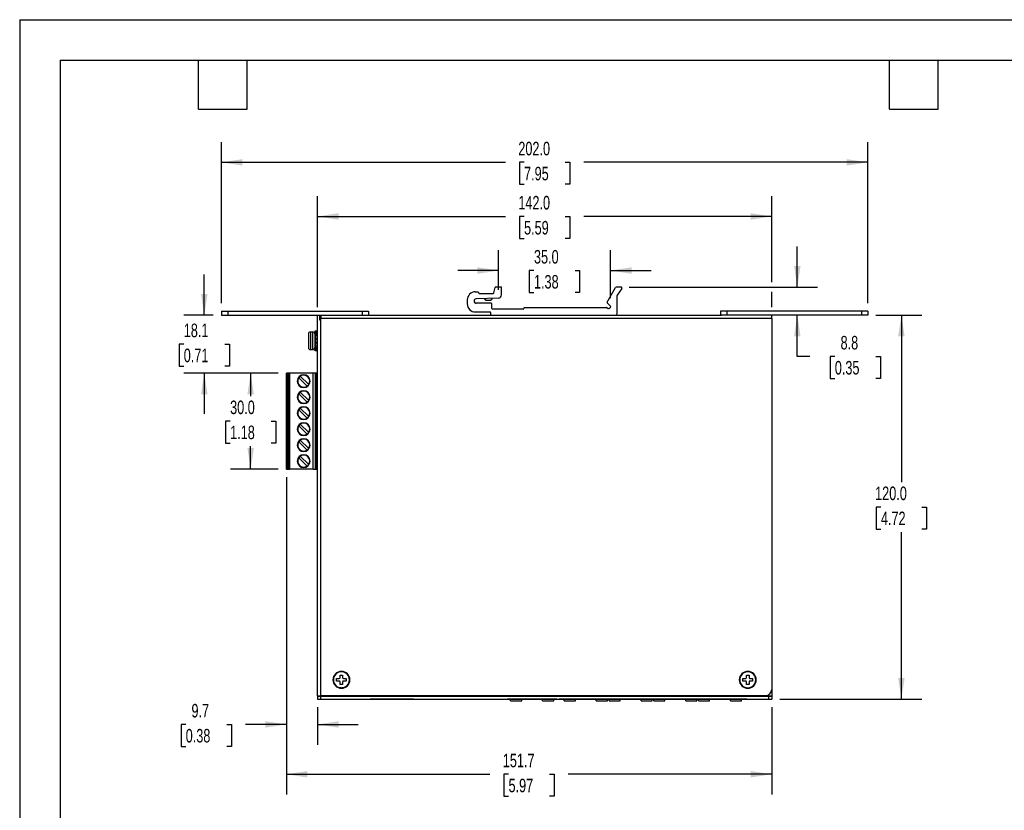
# Model space of a CAD drawing. Header units: millimetres. Extents: x 0 to 559, y 0 to 432.
# Tile 2 of 3: x 0 to 308, y 185 to 432. Entities that reach past the tile are written whole.
import ezdxf

# ---------------------------------------------------------------- set-up
doc = ezdxf.new("R2010")
doc.units = ezdxf.units.MM
doc.header["$LTSCALE"] = 2
doc.layers.add('DIMENSIONS', color=140, linetype='Continuous', lineweight=25)
doc.layers.add('TEXT', color=140, linetype='Continuous', lineweight=25)
doc.styles.add('SLDTEXTSTYLE0', font='TXT', dxfattribs={"width": 0.7})
doc.dimstyles.new('SLDDIMSTYLE0', dxfattribs={"dimtxt": 4.316016, "dimasz": 6.604, "dimexe": 0, "dimexo": 0.0625, "dimgap": 1.079004, "dimtad": 0, "dimtih": 1, "dimtoh": 1, "dimdec": 1, "dimrnd": 1e-09, "dimzin": 4, "dimdsep": 46, "dimtxsty": 'SLDTEXTSTYLE0', "dimsah": 1, "dimcen": 0.09, "dimadec": 0, "dimazin": 1, "dimtfac": 1, "dimtdec": 1, "dimtofl": 0, "dimtmove": 0, "dimatfit": 3, "dimfxl": 0, "dimfrac": 2, "dimtolj": 1, "dimtzin": 12, "dimarcsym": 0})
doc.dimstyles.new('SLDDIMSTYLE1', dxfattribs={"dimtxt": 4.316016, "dimasz": 6.604, "dimexe": 0, "dimexo": 0.0625, "dimgap": 1.079004, "dimtad": 0, "dimtih": 1, "dimtoh": 1, "dimdec": 1, "dimrnd": 1e-09, "dimzin": 4, "dimdsep": 46, "dimtxsty": 'SLDTEXTSTYLE0', "dimsah": 1, "dimcen": 0.09, "dimadec": 0, "dimazin": 1, "dimtfac": 1, "dimtdec": 1, "dimtmove": 0, "dimatfit": 0, "dimfxl": 0, "dimfrac": 2, "dimtolj": 1, "dimtzin": 12, "dimarcsym": 0})
doc.dimstyles.new('SLDDIMSTYLE3', dxfattribs={"dimtxt": 4.316016, "dimasz": 6.604, "dimexe": 0, "dimexo": 0.0625, "dimgap": 1.079004, "dimtad": 0, "dimtih": 1, "dimtoh": 1, "dimdec": 1, "dimrnd": 1e-09, "dimzin": 12, "dimdsep": 46, "dimtxsty": 'SLDTEXTSTYLE0', "dimsah": 1, "dimcen": 0.09, "dimadec": 0, "dimazin": 3, "dimtfac": 1, "dimtdec": 1, "dimtmove": 0, "dimatfit": 0, "dimfxl": 0, "dimfrac": 2, "dimtolj": 1, "dimtzin": 12, "dimarcsym": 0})
doc.dimstyles.new('SLDDIMSTYLE4', dxfattribs={"dimtxt": 4.316016, "dimasz": 6.604, "dimexe": 0, "dimexo": 0.0625, "dimgap": 1.079004, "dimtad": 0, "dimtih": 1, "dimtoh": 1, "dimdec": 1, "dimrnd": 1e-09, "dimzin": 12, "dimdsep": 46, "dimtxsty": 'SLDTEXTSTYLE0', "dimsah": 1, "dimcen": 0.09, "dimadec": 0, "dimazin": 3, "dimtfac": 1, "dimtdec": 1, "dimtofl": 0, "dimtmove": 0, "dimatfit": 3, "dimfxl": 0, "dimfrac": 2, "dimtolj": 1, "dimtzin": 12, "dimarcsym": 0})

# ---------------------------------------------------------------- blocks, each defined once
blk = doc.blocks.new('_D_17')
at = {"layer": 'DIMENSIONS'}
for p, q in [((83.33, 288.76), (83.33, 189.56)), ((235.03, 216.89), (235.03, 189.56)), ((83.33, 195.91), (146.92, 195.91)), ((152.76, 195.91), (151.31, 195.91)), ((151.31, 195.91), (151.31, 189.05)), ((165.59, 195.91), (167.04, 195.91)), ((167.04, 195.91), (167.04, 189.05)), ((235.03, 195.91), (171.44, 195.91)), ((151.31, 189.05), (152.76, 189.05)), ((167.04, 189.05), (165.59, 189.05))]:
    blk.add_line(p, q, dxfattribs=at)
for points in [[(83.33, 195.91), (89.93, 194.89), (89.93, 196.92)], [(235.03, 195.91), (228.42, 196.92), (228.42, 194.89)]]:
    blk.add_solid(points, dxfattribs=at)
at = {"layer": 'DIMENSIONS', "char_height": 4.233, "attachment_point": 1, "style": 'SLDTEXTSTYLE0'}
for s, insert in [('151.7', (150.97, 202.33)), ('5.97', (152.76, 194.51))]:
    blk.add_mtext(s, dxfattribs=dict(at, insert=insert))
blk = doc.blocks.new('_D_18')
at = {"layer": 'DIMENSIONS'}
for p, q in [((83.33, 288.76), (83.33, 205.13)), ((93.03, 216.89), (93.03, 205.13)), ((51.88, 211.48), (50.43, 211.48)), ((50.43, 211.48), (50.43, 204.62)), ((64.71, 211.48), (66.15, 211.48)), ((66.15, 211.48), (66.15, 204.62)), ((83.33, 211.48), (70.55, 211.48)), ((93.03, 211.48), (105.73, 211.48)), ((50.43, 204.62), (51.88, 204.62)), ((66.15, 204.62), (64.71, 204.62))]:
    blk.add_line(p, q, dxfattribs=at)
for points in [[(83.33, 211.48), (76.72, 212.49), (76.72, 210.46)], [(93.03, 211.48), (99.63, 210.46), (99.63, 212.49)]]:
    blk.add_solid(points, dxfattribs=at)
at = {"layer": 'DIMENSIONS', "char_height": 4.233, "attachment_point": 1, "style": 'SLDTEXTSTYLE0'}
for s, insert in [('9.7', (53.68, 217.9)), ('0.38', (51.88, 210.07))]:
    blk.add_mtext(s, dxfattribs=dict(at, insert=insert))
blk = doc.blocks.new('_D_19')
at = {"layer": 'DIMENSIONS'}
for p, q in [((80.79, 321.3), (65.83, 321.3)), ((72.18, 321.3), (72.18, 314.13)), ((65.76, 306.3), (64.31, 306.3)), ((64.31, 306.3), (64.31, 299.44)), ((78.59, 306.3), (80.04, 306.3)), ((80.04, 306.3), (80.04, 299.44)), ((64.31, 299.44), (65.76, 299.44)), ((72.18, 291.3), (72.18, 298.48)), ((80.04, 299.44), (78.59, 299.44)), ((80.79, 291.3), (65.83, 291.3))]:
    blk.add_line(p, q, dxfattribs=at)
for points in [[(72.18, 321.3), (71.16, 314.7), (73.19, 314.7)], [(72.18, 291.3), (73.19, 297.91), (71.16, 297.91)]]:
    blk.add_solid(points, dxfattribs=at)
at = {"layer": 'DIMENSIONS', "char_height": 4.233, "attachment_point": 1, "style": 'SLDTEXTSTYLE0'}
for s, insert in [('30.0', (65.76, 312.73)), ('1.18', (65.76, 304.9))]:
    blk.add_mtext(s, dxfattribs=dict(at, insert=insert))
blk = doc.blocks.new('_D_20')
at = {"layer": 'DIMENSIONS'}
for p, q in [((57.69, 339.43), (57.69, 352.13)), ((60.49, 339.43), (51.34, 339.43)), ((51.27, 330.36), (49.83, 330.36)), ((49.83, 330.36), (49.83, 323.5)), ((64.1, 330.36), (65.55, 330.36)), ((65.55, 330.36), (65.55, 323.5)), ((49.83, 323.5), (51.27, 323.5)), ((65.55, 323.5), (64.1, 323.5)), ((80.79, 321.3), (51.34, 321.3)), ((57.69, 321.3), (57.69, 308.6))]:
    blk.add_line(p, q, dxfattribs=at)
for points in [[(57.69, 339.43), (58.7, 346.03), (56.67, 346.03)], [(57.69, 321.3), (56.67, 314.7), (58.7, 314.7)]]:
    blk.add_solid(points, dxfattribs=at)
at = {"layer": 'DIMENSIONS', "char_height": 4.233, "attachment_point": 1, "style": 'SLDTEXTSTYLE0'}
for s, insert in [('18.1', (51.27, 336.79)), ('0.71', (51.27, 328.96))]:
    blk.add_mtext(s, dxfattribs=dict(at, insert=insert))
blk = doc.blocks.new('_D_21')
at = {"layer": 'DIMENSIONS'}
for p, q in [((63.03, 343.17), (63.03, 393.56)), ((265.03, 343.17), (265.03, 393.56)), ((63.03, 387.21), (151.77, 387.21)), ((157.61, 387.21), (156.16, 387.21)), ((156.16, 387.21), (156.16, 380.35)), ((170.44, 387.21), (171.89, 387.21)), ((171.89, 387.21), (171.89, 380.35)), ((265.03, 387.21), (176.29, 387.21)), ((156.16, 380.35), (157.61, 380.35)), ((171.89, 380.35), (170.44, 380.35))]:
    blk.add_line(p, q, dxfattribs=at)
for points in [[(63.03, 387.21), (69.63, 386.19), (69.63, 388.22)], [(265.03, 387.21), (258.42, 388.22), (258.42, 386.19)]]:
    blk.add_solid(points, dxfattribs=at)
at = {"layer": 'DIMENSIONS', "char_height": 4.233, "attachment_point": 1, "style": 'SLDTEXTSTYLE0'}
for s, insert in [('202.0', (155.82, 393.63)), ('7.95', (157.61, 385.81))]:
    blk.add_mtext(s, dxfattribs=dict(at, insert=insert))
blk = doc.blocks.new('_D_22')
at = {"layer": 'DIMENSIONS'}
for p, q in [((93.03, 341.97), (93.03, 376.64)), ((235.03, 349.75), (235.03, 376.64)), ((93.03, 370.29), (151.77, 370.29)), ((157.61, 370.29), (156.16, 370.29)), ((156.16, 370.29), (156.16, 363.43)), ((170.44, 370.29), (171.89, 370.29)), ((171.89, 370.29), (171.89, 363.43)), ((235.03, 370.29), (176.29, 370.29)), ((156.16, 363.43), (157.61, 363.43)), ((171.89, 363.43), (170.44, 363.43)), ((235.03, 341.97), (235.03, 346.7))]:
    blk.add_line(p, q, dxfattribs=at)
for points in [[(93.03, 370.29), (99.63, 369.27), (99.63, 371.3)], [(235.03, 370.29), (228.42, 371.3), (228.42, 369.27)]]:
    blk.add_solid(points, dxfattribs=at)
at = {"layer": 'DIMENSIONS', "char_height": 4.233, "attachment_point": 1, "style": 'SLDTEXTSTYLE0'}
for s, insert in [('142.0', (155.82, 376.71)), ('5.59', (157.61, 368.88))]:
    blk.add_mtext(s, dxfattribs=dict(at, insert=insert))
blk = doc.blocks.new('_D_23')
at = {"layer": 'DIMENSIONS'}
for p, q in [((149.61, 347.33), (149.61, 359.73)), ((184.64, 344.78), (184.64, 359.73)), ((149.61, 353.38), (136.91, 353.38)), ((160.71, 353.38), (159.26, 353.38)), ((159.26, 353.38), (159.26, 346.52)), ((173.54, 353.38), (174.99, 353.38)), ((174.99, 353.38), (174.99, 346.52)), ((184.64, 353.38), (197.34, 353.38)), ((159.26, 346.52), (160.71, 346.52)), ((174.99, 346.52), (173.54, 346.52))]:
    blk.add_line(p, q, dxfattribs=at)
for points in [[(149.61, 353.38), (143.01, 354.4), (143.01, 352.36)], [(184.64, 353.38), (191.24, 352.36), (191.24, 354.4)]]:
    blk.add_solid(points, dxfattribs=at)
at = {"layer": 'DIMENSIONS', "char_height": 4.233, "attachment_point": 1, "style": 'SLDTEXTSTYLE0'}
for s, insert in [('35.0', (160.71, 359.8)), ('1.38', (160.71, 351.98))]:
    blk.add_mtext(s, dxfattribs=dict(at, insert=insert))
blk = doc.blocks.new('_D_24')
at = {"layer": 'DIMENSIONS'}
for p, q in [((243.01, 348.23), (243.01, 360.93)), ((190.42, 348.23), (249.36, 348.23)), ((243.01, 326.51), (243.01, 339.43)), ((246.95, 326.51), (243.01, 326.51)), ((254.72, 326.51), (253.28, 326.51)), ((253.28, 326.51), (253.28, 319.65)), ((267.55, 326.51), (269, 326.51)), ((269, 326.51), (269, 319.65)), ((253.28, 319.65), (254.72, 319.65)), ((269, 319.65), (267.55, 319.65))]:
    blk.add_line(p, q, dxfattribs=at)
for points in [[(243.01, 348.23), (244.02, 354.83), (241.99, 354.83)], [(243.01, 339.43), (241.99, 332.82), (244.02, 332.82)]]:
    blk.add_solid(points, dxfattribs=at)
at = {"layer": 'DIMENSIONS', "char_height": 4.233, "attachment_point": 1, "style": 'SLDTEXTSTYLE0'}
for s, insert in [('8.8', (256.52, 332.94)), ('0.35', (254.72, 325.11))]:
    blk.add_mtext(s, dxfattribs=dict(at, insert=insert))
blk = doc.blocks.new('_D_25')
at = {"layer": 'DIMENSIONS'}
for p, q in [((267.57, 339.43), (281.88, 339.43)), ((275.53, 339.43), (275.53, 287.25)), ((269.12, 279.43), (267.67, 279.43)), ((267.67, 279.43), (267.67, 272.57)), ((281.94, 279.43), (283.39, 279.43)), ((283.39, 279.43), (283.39, 272.57)), ((267.67, 272.57), (269.12, 272.57)), ((275.53, 219.43), (275.53, 271.6)), ((283.39, 272.57), (281.94, 272.57)), ((237.57, 219.43), (281.88, 219.43))]:
    blk.add_line(p, q, dxfattribs=at)
for points in [[(275.53, 339.43), (274.52, 332.82), (276.55, 332.82)], [(275.53, 219.43), (276.55, 226.03), (274.52, 226.03)]]:
    blk.add_solid(points, dxfattribs=at)
at = {"layer": 'DIMENSIONS', "char_height": 4.233, "attachment_point": 1, "style": 'SLDTEXTSTYLE0'}
for s, insert in [('120.0', (267.32, 285.85)), ('4.72', (269.12, 278.02))]:
    blk.add_mtext(s, dxfattribs=dict(at, insert=insert))

msp = doc.modelspace()

# ---------------------------------------------------------------- linework, layer by layer
at = {"color": 7, "linetype": 'Continuous'}
for q in [(0, 0.01), (558.8, 431.81)]:
    msp.add_line((0, 431.81), q, dxfattribs=at)
for p, q in [((148.21, 346.39), (148.54, 348.07)), ((150.38, 348.23), (148.74, 348.23)), ((150.58, 345.79), (150.58, 348.03)), ((183.58, 343.51), (186.24, 348.13)), ((187.88, 348.23), (186.42, 348.23)), ((188.12, 347.76), (186.71, 345.68)), ((142.38, 346.73), (143.18, 346.73)), ((149.61, 344.79), (142.65, 344.53)), ((143.38, 346.53), (143.38, 346.43)), ((143.58, 346.23), (148.01, 346.23)), ((186.68, 339.93), (186.68, 345.57)), ((139.88, 344.23), (139.88, 342.93)), ((147.38, 343.13), (142.68, 343.13)), ((145.66, 344.18), (145.78, 344.14)), ((145.94, 344.13), (146.99, 344.13)), ((147.15, 344.14), (147.26, 344.17)), ((147.58, 341.53), (147.58, 342.93)), ((157.58, 341.63), (157.58, 341.53)), ((157.78, 341.83), (183.41, 341.83)), ((183.56, 341.77), (183.86, 341.47)), ((184.64, 342.24), (183.61, 343.27)), ((184.14, 341.47), (184.64, 341.96)), ((63.03, 340.63), (63.03, 339.43)), ((63.03, 340.63), (65.03, 340.63)), ((63.03, 339.43), (65.03, 339.43)), ((65.03, 340.63), (65.03, 339.43)), ((65.03, 340.63), (107.03, 340.63)), ((65.03, 339.43), (107.03, 339.43)), ((93.03, 220.43), (93.03, 339.43)), ((93.68, 339.43), (93.68, 337.98)), ((93.99, 339.43), (93.99, 337.98)), ((94.13, 339.43), (94.13, 338.43)), ((107.03, 340.63), (107.03, 339.43)), ((107.03, 340.63), (109.03, 340.63)), ((107.03, 339.43), (108.76, 339.43)), ((108.76, 339.43), (147.38, 339.43)), ((109.03, 340.63), (109.03, 339.43)), ((142.38, 340.43), (146.98, 340.43)), ((147.18, 340.23), (147.18, 339.63)), ((147.38, 339.43), (186.18, 339.43)), ((157.38, 341.33), (147.78, 341.33)), ((186.18, 339.43), (219.29, 339.43)), ((219.03, 340.63), (219.03, 339.43)), ((221.03, 340.63), (219.03, 340.63)), ((221.03, 339.43), (219.29, 339.43)), ((221.03, 340.63), (221.03, 339.43)), ((263.03, 340.63), (221.03, 340.63)), ((263.03, 339.43), (221.03, 339.43)), ((235.03, 338.43), (235.03, 339.43)), ((263.03, 340.63), (263.03, 339.43)), ((265.03, 340.63), (263.03, 340.63)), ((265.03, 339.43), (263.03, 339.43)), ((265.03, 340.63), (265.03, 339.43)), ((93.68, 337.98), (94.03, 337.98)), ((94.13, 338.43), (94.03, 338.43)), ((94.03, 338.43), (94.03, 337.98)), ((94.03, 337.98), (94.03, 220.43)), ((94.03, 337.98), (94.13, 337.98)), ((235.03, 338.43), (94.13, 338.43)), ((94.13, 337.98), (94.13, 338.43)), ((235.03, 338.43), (235.03, 222.43)), ((90.23, 333.58), (90.23, 329.28)), ((90.83, 334.18), (90.83, 328.68)), ((90.83, 334.18), (91.63, 334.18)), ((91.63, 328.68), (91.63, 334.18)), ((93.03, 334.44), (92.22, 334.44)), ((93.03, 334.44), (92.23, 334.44)), ((92.23, 334.44), (92.23, 334.07)), ((92.23, 334.44), (92.23, 334.44)), ((92.23, 334.07), (93.03, 334.07)), ((92.23, 334.07), (92.23, 334.06)), ((92.23, 334.06), (92.23, 333.73)), ((92.23, 333.73), (92.23, 333.42)), ((92.23, 333.42), (92.23, 332.99)), ((92.23, 332.99), (92.23, 332.13)), ((92.93, 333.91), (92.33, 333.91)), ((92.33, 333.91), (92.33, 333.66)), ((92.33, 333.66), (92.93, 333.66)), ((92.33, 333.66), (92.33, 333.5)), ((92.93, 333.5), (92.33, 333.5)), ((92.33, 333.5), (92.33, 333.09)), ((92.93, 333.09), (92.33, 333.09)), ((92.33, 333.09), (92.33, 333.05)), ((92.33, 333.05), (92.33, 332.15)), ((92.93, 333.05), (92.33, 333.05)), ((92.93, 333.66), (92.93, 333.91)), ((92.93, 333.5), (92.93, 333.66)), ((92.93, 333.09), (92.93, 333.5)), ((92.93, 333.05), (92.93, 333.09)), ((92.93, 332.15), (92.93, 333.05)), ((92.33, 332.13), (92.23, 332.13)), ((92.23, 332.13), (92.23, 331.89)), ((92.23, 331.89), (92.23, 330.97)), ((92.23, 330.97), (92.23, 330.73)), ((92.33, 330.73), (92.23, 330.73)), ((92.23, 330.73), (92.23, 329.86)), ((92.23, 329.86), (92.23, 329.44)), ((92.23, 329.44), (92.23, 329.13)), ((92.33, 332.15), (92.33, 332.13)), ((92.33, 332.15), (92.93, 332.15)), ((92.33, 332.13), (92.33, 332.03)), ((92.93, 332.03), (92.33, 332.03)), ((92.33, 332.03), (92.33, 331.91)), ((92.93, 331.91), (92.33, 331.91)), ((92.33, 331.91), (92.33, 330.95)), ((92.33, 330.95), (92.33, 330.83)), ((92.33, 330.95), (92.93, 330.95)), ((92.33, 330.83), (92.33, 330.73)), ((92.33, 330.83), (92.93, 330.83)), ((92.33, 330.73), (92.33, 330.7)), ((92.93, 330.7), (92.33, 330.7)), ((92.33, 330.7), (92.33, 329.81)), ((92.33, 329.81), (92.93, 329.81)), ((92.33, 329.81), (92.33, 329.76)), ((92.93, 329.76), (92.33, 329.76)), ((92.33, 329.76), (92.33, 329.35)), ((92.33, 329.35), (92.93, 329.35)), ((92.33, 329.35), (92.33, 329.2)), ((92.93, 332.13), (92.93, 332.15)), ((93.03, 332.13), (92.93, 332.13)), ((92.93, 332.03), (92.93, 332.13)), ((92.93, 331.91), (92.93, 332.03)), ((92.93, 330.95), (92.93, 331.91)), ((92.93, 330.83), (92.93, 330.95)), ((92.93, 330.73), (92.93, 330.83)), ((92.93, 330.7), (92.93, 330.73)), ((93.03, 330.73), (92.93, 330.73)), ((92.93, 329.81), (92.93, 330.7)), ((92.93, 329.76), (92.93, 329.81)), ((92.93, 329.35), (92.93, 329.76)), ((92.93, 329.2), (92.93, 329.35)), ((90.83, 328.68), (91.63, 328.68)), ((92.23, 329.13), (92.23, 328.87)), ((92.33, 328.87), (92.23, 328.87)), ((92.23, 328.87), (92.23, 328.51)), ((92.23, 328.41), (92.23, 328.51)), ((92.33, 328.41), (92.23, 328.41)), ((92.33, 329.2), (92.33, 328.94)), ((92.93, 329.2), (92.33, 329.2)), ((92.33, 328.94), (92.33, 328.87)), ((92.33, 328.94), (92.93, 328.94)), ((92.33, 328.87), (92.33, 328.78)), ((92.93, 328.78), (92.33, 328.78)), ((92.33, 328.78), (92.33, 328.41)), ((92.33, 328.41), (92.93, 328.41)), ((92.33, 328.41), (92.33, 328.41)), ((92.93, 328.41), (92.33, 328.41)), ((92.93, 328.94), (92.93, 329.2)), ((92.93, 328.87), (92.93, 328.94)), ((93.03, 328.87), (92.93, 328.87)), ((92.93, 328.78), (92.93, 328.87)), ((92.93, 328.41), (92.93, 328.78)), ((92.93, 328.41), (92.93, 328.41)), ((93.03, 328.41), (92.93, 328.41)), ((83.33, 291.3), (83.33, 321.3)), ((83.53, 321.3), (83.33, 321.3)), ((83.53, 321.3), (83.53, 291.3)), ((83.53, 321.3), (83.63, 321.3)), ((83.63, 321.3), (83.63, 291.3)), ((84.11, 321.3), (83.63, 321.3)), ((84.11, 321.3), (84.11, 291.3)), ((84.13, 321.3), (84.11, 321.3)), ((84.13, 291.3), (84.13, 321.3)), ((84.33, 321.3), (84.13, 321.3)), ((84.33, 321.3), (84.33, 291.3)), ((91.76, 321.3), (84.33, 321.3)), ((87.69, 320.36), (90.32, 317.74)), ((91.76, 291.3), (91.76, 321.3)), ((92.36, 321.3), (91.76, 321.3)), ((92.36, 321.3), (92.36, 291.3)), ((92.73, 321.3), (92.36, 321.3)), ((92.73, 321.3), (92.73, 317.9)), ((93.03, 321.3), (92.73, 321.3)), ((89.82, 317.24), (87.19, 319.87)), ((92.73, 317.9), (92.73, 316.3)), ((92.76, 317.9), (92.73, 317.9)), ((92.76, 316.3), (92.76, 317.9)), ((92.98, 317.9), (92.76, 317.9)), ((92.98, 317.9), (92.98, 316.3)), ((93.03, 317.9), (92.98, 317.9)), ((87.19, 314.87), (89.82, 312.24)), ((87.69, 315.36), (90.32, 312.74)), ((92.73, 316.3), (92.73, 296.3)), ((92.73, 316.3), (92.76, 316.3)), ((92.76, 316.3), (92.98, 316.3)), ((92.98, 316.3), (93.03, 316.3)), ((87.19, 309.87), (89.82, 307.24)), ((90.32, 307.74), (87.69, 310.36)), ((89.82, 302.24), (87.19, 304.87)), ((87.69, 305.36), (90.32, 302.74)), ((89.82, 297.24), (87.19, 299.87)), ((87.69, 300.36), (90.32, 297.74)), ((92.73, 296.3), (92.73, 294.7)), ((92.76, 296.3), (92.73, 296.3)), ((92.76, 294.7), (92.76, 296.3)), ((92.98, 296.3), (92.76, 296.3)), ((92.98, 296.3), (92.98, 294.7)), ((93.03, 296.3), (92.98, 296.3)), ((87.19, 294.87), (89.82, 292.24)), ((90.32, 292.74), (87.69, 295.36)), ((92.73, 294.7), (92.73, 291.3)), ((92.73, 294.7), (92.76, 294.7)), ((92.76, 294.7), (92.98, 294.7)), ((92.98, 294.7), (93.03, 294.7)), ((83.33, 291.3), (83.53, 291.3)), ((83.53, 291.3), (83.63, 291.3)), ((83.63, 291.3), (84.11, 291.3)), ((84.11, 291.3), (84.13, 291.3)), ((84.13, 291.3), (84.33, 291.3)), ((91.76, 291.3), (84.33, 291.3)), ((91.76, 291.3), (92.36, 291.3)), ((92.36, 291.3), (92.73, 291.3)), ((92.73, 291.3), (93.03, 291.3)), ((99.97, 228.02), (99.97, 227.86)), ((99.03, 225.83), (99.88, 225.83)), ((99.03, 225.03), (99.03, 225.83)), ((99.88, 225.03), (99.03, 225.03)), ((100.13, 226.93), (100.93, 226.93)), ((100.13, 226.08), (100.13, 226.93)), ((100.13, 223.93), (100.13, 224.78)), ((100.93, 226.93), (100.93, 226.08)), ((100.93, 224.78), (100.93, 223.93)), ((101.18, 225.83), (102.03, 225.83)), ((102.03, 225.03), (101.18, 225.03)), ((102.03, 225.83), (102.03, 225.03)), ((226.03, 225.83), (226.88, 225.83)), ((226.03, 225.03), (226.03, 225.83)), ((226.88, 225.03), (226.03, 225.03)), ((227.13, 226.93), (227.93, 226.93)), ((227.13, 226.08), (227.13, 226.93)), ((227.13, 223.93), (227.13, 224.78)), ((227.93, 226.93), (227.93, 226.08)), ((227.93, 224.78), (227.93, 223.93)), ((228.18, 225.83), (229.03, 225.83)), ((229.03, 225.03), (228.18, 225.03)), ((229.03, 225.83), (229.03, 225.03)), ((99.97, 222.99), (99.97, 222.93)), ((100.37, 222.93), (99.97, 222.93)), ((100.93, 223.93), (100.13, 223.93)), ((100.77, 222.8), (100.16, 222.8)), ((101.42, 222.93), (100.68, 222.93)), ((100.77, 222.79), (100.77, 222.93)), ((227.93, 223.93), (227.13, 223.93)), ((235.03, 222.43), (235.03, 220.43)), ((93.03, 220.43), (94.03, 220.43)), ((93.03, 220.33), (93.03, 219.43)), ((93.03, 220.33), (94.03, 220.33)), ((93.03, 219.43), (94.03, 219.43)), ((233.03, 220.43), (94.03, 220.43)), ((94.03, 220.33), (94.03, 219.43)), ((94.03, 220.33), (234.03, 220.33)), ((94.03, 219.43), (234.03, 219.43)), ((95.03, 220.33), (95.03, 220.43)), ((108.71, 220.33), (108.71, 220.43)), ((109.02, 219.4), (109.02, 219.43)), ((109.02, 219.4), (109.52, 219.4)), ((109.52, 219.43), (109.52, 219.4)), ((123.02, 219.4), (109.52, 219.4)), ((123.02, 219.4), (123.02, 219.43)), ((123.02, 219.4), (123.52, 219.4)), ((123.52, 219.43), (123.52, 219.4)), ((123.83, 220.33), (123.83, 220.43)), ((152.29, 220.33), (152.29, 220.43)), ((152.29, 219.41), (152.29, 219.43)), ((152.29, 219.41), (152.49, 219.41)), ((152.49, 220.43), (152.49, 220.33)), ((152.49, 219.43), (152.49, 219.41)), ((155.17, 219.41), (152.49, 219.41)), ((153.42, 218.91), (153.42, 219.41)), ((153.42, 218.91), (156.92, 218.91)), ((155.17, 220.43), (155.17, 220.33)), ((157.17, 219.41), (155.17, 219.41)), ((156.92, 218.91), (156.92, 219.41)), ((157.17, 220.33), (157.17, 220.43)), ((163.17, 219.41), (157.17, 219.41)), ((163.17, 220.43), (163.17, 220.33)), ((165.17, 219.41), (163.17, 219.41)), ((163.42, 218.91), (163.42, 219.41)), ((163.42, 218.91), (166.92, 218.91)), ((165.17, 220.33), (165.17, 220.43)), ((167.84, 219.41), (165.17, 219.41)), ((166.92, 218.91), (166.92, 219.41)), ((167.84, 220.33), (167.84, 220.43)), ((167.84, 219.41), (167.84, 219.43)), ((167.84, 219.41), (168.04, 219.41)), ((168.04, 220.43), (168.04, 220.33)), ((168.04, 219.43), (168.04, 219.41)), ((168.38, 220.33), (168.38, 220.43)), ((168.38, 219.41), (168.38, 219.43)), ((168.38, 219.41), (168.58, 219.41)), ((168.58, 220.43), (168.58, 220.33)), ((168.58, 219.43), (168.58, 219.41)), ((227.24, 219.41), (168.58, 219.41)), ((170.2, 218.91), (170.2, 219.41)), ((170.2, 218.91), (173.7, 218.91)), ((173.7, 218.91), (173.7, 219.41)), ((180.2, 218.91), (180.2, 219.41)), ((180.2, 218.91), (183.7, 218.91)), ((183.7, 218.91), (183.7, 219.41)), ((184.17, 218.91), (184.17, 219.41)), ((184.17, 218.91), (187.67, 218.91)), ((187.67, 218.91), (187.67, 219.41)), ((194.17, 218.91), (194.17, 219.41)), ((194.17, 218.91), (197.67, 218.91)), ((197.67, 218.91), (197.67, 219.41)), ((198.14, 218.91), (198.14, 219.41)), ((198.14, 218.91), (201.64, 218.91)), ((201.64, 218.91), (201.64, 219.41)), ((208.14, 218.91), (208.14, 219.41)), ((208.14, 218.91), (211.64, 218.91)), ((211.64, 218.91), (211.64, 219.41)), ((212.11, 218.91), (212.11, 219.41)), ((212.11, 218.91), (215.61, 218.91)), ((215.61, 218.91), (215.61, 219.41)), ((222.11, 218.91), (222.11, 219.41)), ((222.11, 218.91), (225.61, 218.91)), ((225.61, 218.91), (225.61, 219.41)), ((227.24, 220.33), (227.24, 220.43)), ((227.24, 219.41), (227.24, 219.43)), ((227.24, 219.41), (227.44, 219.41)), ((227.44, 220.43), (227.44, 220.33)), ((227.44, 219.43), (227.44, 219.41)), ((234.03, 220.43), (233.03, 220.43)), ((234.03, 220.43), (234.03, 220.69)), ((234.03, 220.43), (235.03, 220.43)), ((234.03, 220.43), (234.03, 220.33)), ((234.03, 220.33), (234.03, 219.43)), ((234.03, 220.33), (235.03, 220.33)), ((234.03, 219.43), (235.03, 219.43)), ((235.03, 220.33), (235.03, 219.43))]:
    msp.add_line(p, q)
at = {"flags": 128}
for points in [[(145.25, 344.62), (145.28, 344.52), (145.4, 344.34), (145.4, 344.34)], [(147.57, 344.39), (147.66, 344.52), (147.71, 344.72)], [(92.33, 333.05), (92.31, 333.05), (92.29, 333.04), (92.27, 333.04), (92.26, 333.03), (92.24, 333.02), (92.23, 333.01), (92.23, 333), (92.23, 332.99)], [(93.03, 332.99), (93.02, 333), (93.02, 333.01), (93.01, 333.02), (93, 333.03), (92.98, 333.04), (92.96, 333.04), (92.95, 333.05), (92.93, 333.05)], [(92.33, 329.81), (92.31, 329.81), (92.29, 329.81), (92.27, 329.82), (92.26, 329.82), (92.24, 329.83), (92.23, 329.84), (92.23, 329.85), (92.23, 329.86)], [(93.03, 329.86), (93.02, 329.85), (93.02, 329.84), (93.01, 329.83), (93, 329.82), (92.98, 329.82), (92.96, 329.81), (92.95, 329.81), (92.93, 329.81)], [(101.37, 220.43), (101.52, 220.33), (101.53, 220.33)], [(103.01, 220.33), (103.02, 220.33), (103.16, 220.43)]]:
    msp.add_lwpolyline(points, dxfattribs=at)
for centre, radius, start, end in [((148.74, 348.03), 0.2, 90, 168.6901), ((150.38, 348.03), 0.2, 0, 90), ((186.42, 348.03), 0.2, 90, 150), ((187.88, 347.93), 0.3, 325.8066, 90), ((142.38, 344.23), 2.5, 90, 180), ((143.18, 346.53), 0.2, 0, 90), ((143.58, 346.43), 0.2, 180, 270), ((145.9, 344.83), 0.7, 196.8397, 270), ((145.86, 344.75), 0.617, 191.9487, 263.1584), ((147.03, 344.83), 0.7, 270, 351.1231), ((147.05, 344.79), 0.657, 278.5112, 354.6316), ((148.01, 346.43), 0.2, 270, 348.6901), ((149.58, 345.79), 1, 272.1711, 0), ((186.88, 345.57), 0.2, 145.8066, 180), ((142.38, 342.93), 2.5, 180, 270), ((142.68, 343.83), 0.7, 92.1711, 270), ((147.38, 342.93), 0.2, 0, 90), ((157.78, 341.63), 0.2, 90, 180), ((183.41, 341.63), 0.2, 45, 90), ((183.75, 343.41), 0.2, 150, 225), ((184.49, 342.1), 0.2, 315, 45), ((146.98, 340.23), 0.2, 0, 90), ((147.38, 339.63), 0.2, 180, 270), ((147.78, 341.53), 0.2, 180, 270), ((157.38, 341.53), 0.2, 270, 0), ((184, 341.61), 0.2, 225, 315), ((186.18, 339.93), 0.5, 270, 360), ((90.83, 333.58), 0.6, 90, 180), ((91.63, 333.58), 0.6, 0, 90), ((92.43, 334.09), 0.208, 190.6809, 239.8479), ((92.31, 333.74), 0.0893, 191.4218, 278.0495), ((92.32, 333.41), 0.0927, 85.1841, 174.1938), ((92.33, 332.99), 0.1, 90, 180), ((92.82, 334.09), 0.205, 299.7647, 349.7066), ((92.94, 333.74), 0.0893, 261.9505, 348.5782), ((92.93, 333.41), 0.0927, 5.8062, 94.8159), ((92.93, 332.99), 0.1, 0, 90), ((90.83, 329.28), 0.6, 180, 270), ((91.63, 329.28), 0.6, 270, 0), ((92.3, 332.03), 0.127, 79.2612, 127.0068), ((92.33, 332.13), 0.1, 180, 270), ((92.3, 331.76), 0.146, 80.5358, 121.2353), ((92.3, 331.09), 0.146, 238.7647, 279.4642), ((92.33, 330.73), 0.1, 90, 180), ((92.3, 330.83), 0.127, 232.9932, 280.7388), ((92.33, 329.86), 0.1, 180, 270), ((92.32, 329.44), 0.0927, 185.8062, 274.8159), ((92.95, 332.03), 0.127, 52.9932, 100.7388), ((92.93, 332.13), 0.1, 270, 0), ((92.95, 331.76), 0.146, 58.7647, 99.4642), ((92.95, 331.09), 0.146, 260.5358, 301.2353), ((92.93, 330.73), 0.1, 0, 90), ((92.95, 330.83), 0.127, 259.2612, 307.0068), ((92.93, 329.86), 0.1, 270, 0), ((92.93, 329.44), 0.0927, 265.1841, 354.1938), ((92.31, 329.11), 0.0893, 81.9505, 168.5782), ((92.31, 328.85), 0.0893, 81.9505, 168.5782), ((92.32, 328.88), 0.0935, 184.9126, 274.1869), ((92.33, 328.51), 0.0986, 180.813, 270.7906), ((89.69, 330.97), 3.6, 314.7468, 315.6478), ((92.94, 329.11), 0.0893, 11.4218, 98.0495), ((92.94, 328.85), 0.0893, 11.4218, 98.0495), ((92.93, 328.88), 0.0935, 265.8131, 355.0874), ((92.93, 328.51), 0.0986, 269.2094, 359.187), ((90.43, 325.83), 3.66, 44.7466, 45.4177), ((88.76, 318.8), 2, 0, 180), ((88.76, 318.8), 1.89, 124.3365, 145.6635), ((88.76, 318.8), 1.89, 45, 124.3365), ((88.76, 318.8), 1.89, 325.6635, 45), ((88.76, 318.8), 2, 180, 0), ((88.76, 318.8), 1.89, 145.6635, 225), ((88.76, 318.8), 1.89, 225, 304.3365), ((88.76, 318.8), 1.89, 304.3365, 325.6635), ((88.76, 313.8), 2, 0, 180), ((88.76, 313.8), 1.89, 145.6635, 225), ((88.76, 313.8), 1.89, 124.3365, 145.6635), ((88.76, 313.8), 1.89, 45, 124.3365), ((88.76, 313.8), 1.89, 325.6635, 45), ((88.76, 313.8), 2, 180, 0), ((88.76, 308.8), 2, 0, 180), ((88.76, 313.8), 1.89, 225, 304.3365), ((88.76, 313.8), 1.89, 304.3365, 325.6635), ((88.76, 308.8), 2, 180, 0), ((88.76, 308.8), 1.89, 145.6635, 225), ((88.76, 308.8), 1.89, 124.3365, 145.6635), ((88.76, 308.8), 1.89, 45, 124.3365), ((88.76, 308.8), 1.89, 304.3365, 325.6635), ((88.76, 308.8), 1.89, 325.6635, 45), ((88.76, 303.8), 2, 0, 180), ((88.76, 303.8), 1.89, 145.6635, 225), ((88.76, 303.8), 1.89, 124.3365, 145.6635), ((88.76, 308.8), 1.89, 225, 304.3365), ((88.76, 303.8), 1.89, 45, 124.3365), ((88.76, 303.8), 1.89, 325.6635, 45), ((88.76, 303.8), 2, 180, 0), ((88.76, 303.8), 1.89, 225, 304.3365), ((88.76, 303.8), 1.89, 304.3365, 325.6635), ((88.76, 298.8), 2, 0, 180), ((88.76, 298.8), 2, 180, 0), ((88.76, 298.8), 1.89, 145.6635, 225), ((88.76, 298.8), 1.89, 124.3365, 145.6635), ((88.76, 298.8), 1.89, 45, 124.3365), ((88.76, 298.8), 1.89, 325.6635, 45), ((88.76, 293.8), 2, 0, 180), ((88.76, 298.8), 1.89, 225, 304.3365), ((88.76, 293.8), 1.89, 45, 124.3365), ((88.76, 298.8), 1.89, 304.3365, 325.6635), ((88.76, 293.8), 2, 180, 0), ((88.76, 293.8), 1.89, 145.6635, 225), ((88.76, 293.8), 1.89, 124.3365, 145.6635), ((88.76, 293.8), 1.89, 225, 304.3365), ((88.76, 293.8), 1.89, 304.3365, 325.6635), ((88.76, 293.8), 1.89, 325.6635, 45), ((100.53, 225.43), 2.65, 90, 270), ((100.53, 225.43), 2.5, 0, 180), ((100.53, 225.43), 2.65, 270, 90), ((227.53, 225.43), 2.65, 90, 270), ((227.53, 225.43), 2.5, 0, 180), ((227.53, 225.43), 2.65, 270, 90), ((100.53, 225.43), 2.5, 180, 0), ((99.88, 226.08), 0.25, 270, 0), ((99.88, 224.78), 0.25, 0, 90), ((101.18, 226.08), 0.25, 180, 270), ((101.18, 224.78), 0.25, 90, 180), ((227.53, 225.43), 2.5, 180, 0), ((226.88, 226.08), 0.25, 270, 0), ((226.88, 224.78), 0.25, 0, 90), ((228.18, 226.08), 0.25, 180, 270), ((228.18, 224.78), 0.25, 90, 180), ((233.03, 222.43), 2, 270, 0)]:
    msp.add_arc(centre, radius, start, end)
at = {"layer": 'TEXT'}
for p, q in [((12.7, 419.1), (546.1, 419.1)), ((12.7, 419.1), (12.7, 12.7)), ((55.88, 403.86), (55.88, 419.1)), ((71.12, 403.86), (71.12, 419.1)), ((271.78, 403.86), (271.78, 419.1)), ((287.02, 403.86), (287.02, 419.1)), ((55.88, 403.86), (71.12, 403.86)), ((271.78, 403.86), (287.02, 403.86))]:
    msp.add_line(p, q, dxfattribs=at)

# ---------------------------------------------------------------- dimensions: what is measured, and where the dimension line sits
at = {"layer": 'DIMENSIONS'}
for base, p1, p2, dimstyle, picture, middle in [((265.03, 387.21), (63.03, 340.63), (265.03, 340.63), 'SLDDIMSTYLE0', '_D_21', (164.03, 387.21)), ((235.03, 370.29), (93.03, 339.43), (235.03, 339.43), 'SLDDIMSTYLE0', '_D_22', (164.03, 370.29)), ((184.64, 353.38), (149.61, 344.79), (184.64, 342.24), 'SLDDIMSTYLE1', '_D_23', (167.12, 353.38)), ((83.33, 211.48), (93.03, 219.43), (83.33, 291.3), 'SLDDIMSTYLE3', '_D_18', (58.29, 211.48)), ((235.03, 195.91), (83.33, 291.3), (235.03, 219.43), 'SLDDIMSTYLE4', '_D_17', (159.18, 195.91))]:
    dim = msp.add_linear_dim(base=base, p1=p1, p2=p2, dimstyle=dimstyle, dxfattribs=at)
    dim.commit()
    dim.dimension.update_dxf_attribs({"geometry": picture, "text_midpoint": middle, "dimtype": 160})
for base, p1, p2, dimstyle, picture, middle in [((243.01, 348.23), (265.03, 339.43), (187.88, 348.23), 'SLDDIMSTYLE3', '_D_24', (243.01, 326.51)), ((57.69, 321.3), (63.03, 339.43), (83.33, 321.3), 'SLDDIMSTYLE3', '_D_20', (57.69, 330.36)), ((275.53, 219.43), (265.03, 339.43), (235.03, 219.43), 'SLDDIMSTYLE0', '_D_25', (275.53, 279.43)), ((72.18, 291.3), (83.33, 321.3), (83.33, 291.3), 'SLDDIMSTYLE0', '_D_19', (72.18, 306.3))]:
    dim = msp.add_linear_dim(base=base, p1=p1, p2=p2, angle=90, dimstyle=dimstyle, dxfattribs=at)
    dim.commit()
    dim.dimension.update_dxf_attribs({"geometry": picture, "text_midpoint": middle, "dimtype": 160})

doc.saveas('drawing.dxf')
